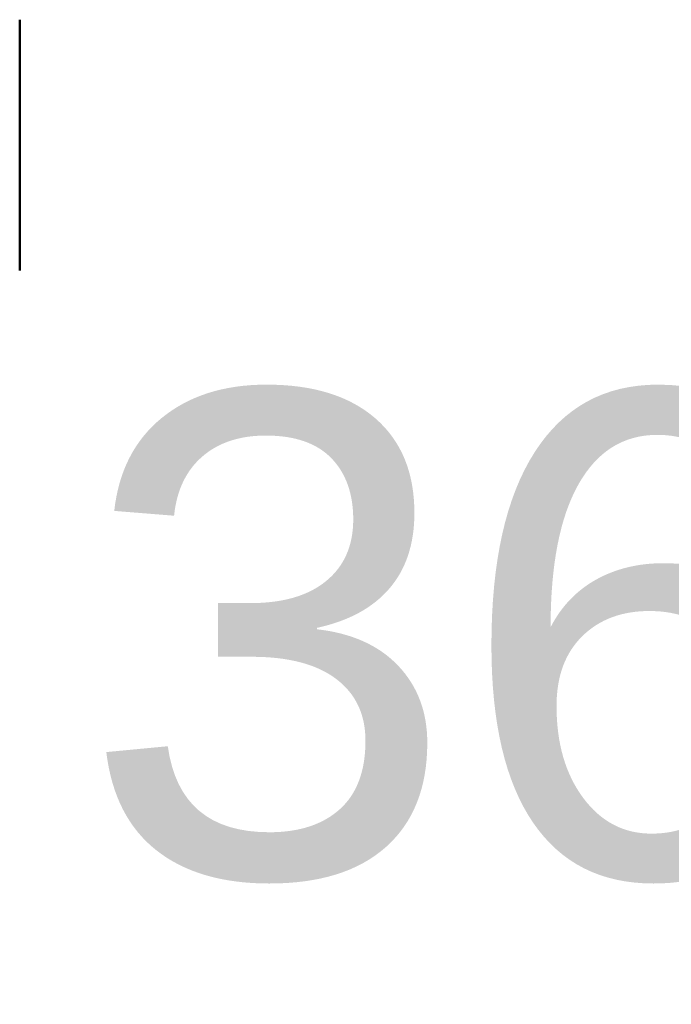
# Model space of a CAD drawing. Header units: millimetres. Extents: x -1115 to 1388, y -280 to 1010.
# Tile 27 of 76: x -257 to -177, y 177 to 299. Entities that reach past the tile are written whole.
import ezdxf

# ---------------------------------------------------------------- set-up
doc = ezdxf.new("R2010")
doc.units = ezdxf.units.MM
for name, color, linetype, lineweight in [('A-ANNO-DIMS', 211, 'Continuous', 30), ('A-ANNO-DIMS-20', 211, 'Continuous', 30), ('G-IMPT', 8, 'Continuous', 40)]:
    doc.layers.add(name, color=color, linetype=linetype, lineweight=lineweight)
doc.styles.add('Arial_1', font='arial.ttf', dxfattribs={"height": 60})
doc.dimstyles.new('Linéaire', dxfattribs={"dimscale": 304.8, "dimtxt": 61.215564, "dimasz": 0.131234, "dimexe": 0.131234, "dimexo": 0.131234, "dimgap": 0.131234, "dimtad": 1, "dimdec": 0, "dimzin": 0, "dimdsep": 46, "dimtxsty": 'Arial_1', "dimblk1": 'OBLIQUE', "dimblk2": 'OBLIQUE', "dimsah": 1, "dimcen": 0.09, "dimazin": 0, "dimtfac": 1, "dimtdec": 4, "dimtix": 1, "dimtmove": 0, "dimatfit": 3, "dimfxl": 1, "dimtvp": 1, "dimtfill": 1, "dimtolj": 1, "dimtzin": 0, "dimarcsym": 2})

# ---------------------------------------------------------------- blocks, each defined once
blk = doc.blocks.new('NEXA 700 CALQUES_dwg-751640-Droite')
at = {"layer": 'G-IMPT', "flags": 128}
for points in [[(-257.5, 178.87), (-257.5, 208.87), (-257.5, 238.87), (-257.5, 268.87), (-257.5, 298.87)], [(-257.5, 298.87), (-257.5, 268.87), (-257.5, 238.87), (-257.5, 208.87), (-257.5, 178.87)], [(-194.55, 224.14), (-194.39, 224.24), (-194.22, 224.35), (-194.07, 224.46), (-193.91, 224.58), (-193.76, 224.71), (-193.62, 224.84), (-193.48, 224.98), (-193.35, 225.12), (-193.22, 225.27), (-193.1, 225.42), (-192.98, 225.58), (-192.88, 225.74), (-192.77, 225.91), (-192.68, 226.08), (-192.59, 226.26), (-192.51, 226.44), (-192.44, 226.62), (-192.37, 226.8), (-192.31, 226.99), (-192.26, 227.18), (-192.21, 227.37), (-192.18, 227.56), (-192.15, 227.75), (-192.13, 227.95), (-192.12, 228.14), (-192.11, 228.34), (-192.11, 228.53), (-192.12, 228.73), (-192.14, 228.92), (-192.17, 229.12), (-192.2, 229.31), (-192.24, 229.5), (-192.29, 229.69), (-192.35, 229.88), (-192.41, 230.06), (-192.48, 230.24), (-192.56, 230.42), (-192.65, 230.6), (-192.74, 230.77), (-192.84, 230.94), (-192.94, 231.1), (-193.06, 231.26), (-193.18, 231.42), (-193.3, 231.57), (-193.43, 231.72), (-193.57, 231.86), (-193.71, 231.99), (-193.86, 232.12), (-194.01, 232.24), (-194.17, 232.36), (-194.33, 232.47), (-194.49, 232.57), (-194.66, 232.67), (-194.84, 232.76), (-195.01, 232.84), (-195.2, 232.92), (-195.38, 232.99), (-195.56, 233.05), (-195.75, 233.1), (-195.94, 233.15), (-196.13, 233.19), (-196.33, 233.22), (-196.52, 233.24), (-196.72, 233.25), (-196.91, 233.26), (-197.11, 233.26), (-197.3, 233.25), (-197.5, 233.24), (-197.69, 233.21), (-197.89, 233.18), (-198.08, 233.14), (-198.27, 233.1), (-198.45, 233.04), (-198.64, 232.98), (-198.82, 232.91), (-199, 232.83), (-199.18, 232.75), (-199.35, 232.66), (-199.45, 232.61)], [(-194.55, 224.14), (-194.39, 224.24), (-194.22, 224.35), (-194.07, 224.46), (-193.91, 224.58), (-193.76, 224.71), (-193.62, 224.84), (-193.48, 224.98), (-193.35, 225.12), (-193.22, 225.27), (-193.1, 225.42), (-192.98, 225.58), (-192.88, 225.74), (-192.77, 225.91), (-192.68, 226.08), (-192.59, 226.26), (-192.51, 226.44), (-192.44, 226.62), (-192.37, 226.8), (-192.31, 226.99), (-192.26, 227.18), (-192.21, 227.37), (-192.18, 227.56), (-192.15, 227.75), (-192.13, 227.95), (-192.12, 228.14), (-192.11, 228.34), (-192.11, 228.53), (-192.12, 228.73), (-192.14, 228.92), (-192.17, 229.12), (-192.2, 229.31), (-192.24, 229.5), (-192.29, 229.69), (-192.35, 229.88), (-192.41, 230.06), (-192.48, 230.24), (-192.56, 230.42), (-192.65, 230.6), (-192.74, 230.77), (-192.84, 230.94), (-192.94, 231.1), (-193.06, 231.26), (-193.18, 231.42), (-193.3, 231.57), (-193.43, 231.72), (-193.57, 231.86), (-193.71, 231.99), (-193.86, 232.12), (-194.01, 232.24), (-194.17, 232.36), (-194.33, 232.47), (-194.49, 232.57), (-194.66, 232.67), (-194.84, 232.76), (-195.01, 232.84), (-195.2, 232.92), (-195.38, 232.99), (-195.56, 233.05), (-195.75, 233.1), (-195.94, 233.15), (-196.13, 233.19), (-196.33, 233.22), (-196.52, 233.24), (-196.72, 233.25), (-196.91, 233.26), (-197.11, 233.26), (-197.3, 233.25), (-197.5, 233.24), (-197.69, 233.21), (-197.89, 233.18), (-198.08, 233.14), (-198.27, 233.1), (-198.45, 233.04), (-198.64, 232.98), (-198.82, 232.91), (-199, 232.83), (-199.18, 232.75), (-199.35, 232.66), (-199.45, 232.61)], [(-199.45, 232.61), (-199.61, 232.51), (-199.78, 232.4), (-199.93, 232.28), (-200.09, 232.16), (-200.24, 232.04), (-200.38, 231.9), (-200.52, 231.77), (-200.65, 231.62), (-200.78, 231.47), (-200.9, 231.32), (-201.02, 231.16), (-201.12, 231), (-201.23, 230.83), (-201.32, 230.66), (-201.41, 230.49), (-201.49, 230.31), (-201.56, 230.13), (-201.63, 229.94), (-201.69, 229.76), (-201.74, 229.57), (-201.79, 229.38), (-201.82, 229.19), (-201.85, 228.99), (-201.87, 228.8), (-201.88, 228.6), (-201.89, 228.41), (-201.89, 228.21), (-201.88, 228.02), (-201.86, 227.82), (-201.83, 227.63), (-201.8, 227.44), (-201.76, 227.24), (-201.71, 227.05), (-201.65, 226.87), (-201.59, 226.68), (-201.52, 226.5), (-201.44, 226.32), (-201.35, 226.15), (-201.26, 225.97), (-201.16, 225.8), (-201.06, 225.64), (-200.94, 225.48), (-200.82, 225.32), (-200.7, 225.17), (-200.57, 225.03), (-200.43, 224.89), (-200.29, 224.75), (-200.14, 224.63), (-199.99, 224.5), (-199.83, 224.39), (-199.67, 224.28), (-199.51, 224.17), (-199.34, 224.08), (-199.16, 223.99), (-198.99, 223.9), (-198.8, 223.83), (-198.62, 223.76), (-198.44, 223.7), (-198.25, 223.64), (-198.06, 223.6), (-197.87, 223.56), (-197.67, 223.53), (-197.48, 223.51), (-197.28, 223.49), (-197.09, 223.48), (-196.89, 223.48), (-196.7, 223.49), (-196.5, 223.51), (-196.31, 223.53), (-196.11, 223.56), (-195.92, 223.6), (-195.73, 223.65), (-195.55, 223.7), (-195.36, 223.77), (-195.18, 223.83), (-195, 223.91), (-194.82, 223.99), (-194.65, 224.09), (-194.55, 224.14)], [(-199.45, 232.61), (-199.61, 232.51), (-199.78, 232.4), (-199.93, 232.28), (-200.09, 232.16), (-200.24, 232.04), (-200.38, 231.9), (-200.52, 231.77), (-200.65, 231.62), (-200.78, 231.47), (-200.9, 231.32), (-201.02, 231.16), (-201.12, 231), (-201.23, 230.83), (-201.32, 230.66), (-201.41, 230.49), (-201.49, 230.31), (-201.56, 230.13), (-201.63, 229.94), (-201.69, 229.76), (-201.74, 229.57), (-201.79, 229.38), (-201.82, 229.19), (-201.85, 228.99), (-201.87, 228.8), (-201.88, 228.6), (-201.89, 228.41), (-201.89, 228.21), (-201.88, 228.02), (-201.86, 227.82), (-201.83, 227.63), (-201.8, 227.44), (-201.76, 227.24), (-201.71, 227.05), (-201.65, 226.87), (-201.59, 226.68), (-201.52, 226.5), (-201.44, 226.32), (-201.35, 226.15), (-201.26, 225.97), (-201.16, 225.8), (-201.06, 225.64), (-200.94, 225.48), (-200.82, 225.32), (-200.7, 225.17), (-200.57, 225.03), (-200.43, 224.89), (-200.29, 224.75), (-200.14, 224.63), (-199.99, 224.5), (-199.83, 224.39), (-199.67, 224.28), (-199.51, 224.17), (-199.34, 224.08), (-199.16, 223.99), (-198.99, 223.9), (-198.8, 223.83), (-198.62, 223.76), (-198.44, 223.7), (-198.25, 223.64), (-198.06, 223.6), (-197.87, 223.56), (-197.67, 223.53), (-197.48, 223.51), (-197.28, 223.49), (-197.09, 223.48), (-196.89, 223.48), (-196.7, 223.49), (-196.5, 223.51), (-196.31, 223.53), (-196.11, 223.56), (-195.92, 223.6), (-195.73, 223.65), (-195.55, 223.7), (-195.36, 223.77), (-195.18, 223.83), (-195, 223.91), (-194.82, 223.99), (-194.65, 224.09), (-194.55, 224.14)], [(-199.02, 231.87), (-199.53, 231), (-200.03, 230.12), (-200.54, 229.25), (-201.04, 228.37)], [(-201.04, 228.37), (-200.54, 229.25), (-200.03, 230.12), (-199.53, 231), (-199.02, 231.87)], [(-201.04, 228.37), (-200.54, 229.25), (-200.03, 230.12), (-199.53, 231), (-199.02, 231.87)], [(-199.02, 231.87), (-199.53, 231), (-200.03, 230.12), (-200.54, 229.25), (-201.04, 228.37)], [(-199.02, 231.87), (-199.53, 231), (-200.03, 230.12), (-200.54, 229.25), (-201.04, 228.37)], [(-201.04, 228.37), (-200.54, 229.25), (-200.03, 230.12), (-199.53, 231), (-199.02, 231.87)], [(-201.04, 228.37), (-200.54, 229.25), (-200.03, 230.12), (-199.53, 231), (-199.02, 231.87)], [(-199.02, 231.87), (-199.53, 231), (-200.03, 230.12), (-200.54, 229.25), (-201.04, 228.37)], [(-199.02, 231.87), (-199.53, 231), (-200.03, 230.12), (-200.54, 229.25), (-201.04, 228.37)], [(-199.02, 231.87), (-199.53, 231), (-200.03, 230.12), (-200.54, 229.25), (-201.04, 228.37)], [(-201.04, 228.37), (-200.54, 229.25), (-200.03, 230.12), (-199.53, 231), (-199.02, 231.87)], [(-201.04, 228.37), (-200.54, 229.25), (-200.03, 230.12), (-199.53, 231), (-199.02, 231.87)], [(-194.98, 231.87), (-195.99, 231.87), (-197, 231.87), (-198.01, 231.87), (-199.02, 231.87)], [(-199.02, 231.87), (-198.85, 231.58), (-198.69, 231.3), (-198.52, 231.01), (-198.35, 230.72)], [(-198.35, 230.72), (-198.52, 231.01), (-198.69, 231.3), (-198.85, 231.58), (-199.02, 231.87)], [(-199.02, 231.87), (-198.85, 231.58), (-198.69, 231.3), (-198.52, 231.01), (-198.35, 230.72)], [(-198.35, 230.72), (-198.52, 231.01), (-198.69, 231.3), (-198.85, 231.58), (-199.02, 231.87)], [(-199.02, 231.87), (-198.01, 231.87), (-197, 231.87), (-195.99, 231.87), (-194.98, 231.87)], [(-199.02, 231.87), (-198.01, 231.87), (-197, 231.87), (-195.99, 231.87), (-194.98, 231.87)], [(-194.98, 231.87), (-195.99, 231.87), (-197, 231.87), (-198.01, 231.87), (-199.02, 231.87)], [(-194.98, 231.87), (-195.99, 231.87), (-197, 231.87), (-198.01, 231.87), (-199.02, 231.87)], [(-199.02, 231.87), (-198.01, 231.87), (-197, 231.87), (-195.99, 231.87), (-194.98, 231.87)], [(-199.02, 231.87), (-198.01, 231.87), (-197, 231.87), (-195.99, 231.87), (-194.98, 231.87)], [(-194.98, 231.87), (-195.99, 231.87), (-197, 231.87), (-198.01, 231.87), (-199.02, 231.87)], [(-194.98, 231.87), (-195.99, 231.87), (-197, 231.87), (-198.01, 231.87), (-199.02, 231.87)], [(-194.98, 231.87), (-195.99, 231.87), (-197, 231.87), (-198.01, 231.87), (-199.02, 231.87)], [(-199.02, 231.87), (-198.01, 231.87), (-197, 231.87), (-195.99, 231.87), (-194.98, 231.87)], [(-199.02, 231.87), (-198.01, 231.87), (-197, 231.87), (-195.99, 231.87), (-194.98, 231.87)], [(-194.98, 231.87), (-195.15, 231.58), (-195.31, 231.3), (-195.48, 231.01), (-195.65, 230.72)], [(-195.65, 230.72), (-195.48, 231.01), (-195.31, 231.3), (-195.15, 231.58), (-194.98, 231.87)], [(-194.98, 231.87), (-195.15, 231.58), (-195.31, 231.3), (-195.48, 231.01), (-195.65, 230.72)], [(-195.65, 230.72), (-195.48, 231.01), (-195.31, 231.3), (-195.15, 231.58), (-194.98, 231.87)], [(-192.96, 228.37), (-193.46, 229.25), (-193.97, 230.12), (-194.47, 231), (-194.98, 231.87)], [(-194.98, 231.87), (-194.47, 231), (-193.97, 230.12), (-193.46, 229.25), (-192.96, 228.37)], [(-194.98, 231.87), (-194.47, 231), (-193.97, 230.12), (-193.46, 229.25), (-192.96, 228.37)], [(-192.96, 228.37), (-193.46, 229.25), (-193.97, 230.12), (-194.47, 231), (-194.98, 231.87)], [(-192.96, 228.37), (-193.46, 229.25), (-193.97, 230.12), (-194.47, 231), (-194.98, 231.87)], [(-194.98, 231.87), (-194.47, 231), (-193.97, 230.12), (-193.46, 229.25), (-192.96, 228.37)], [(-194.98, 231.87), (-194.47, 231), (-193.97, 230.12), (-193.46, 229.25), (-192.96, 228.37)], [(-192.96, 228.37), (-193.46, 229.25), (-193.97, 230.12), (-194.47, 231), (-194.98, 231.87)], [(-192.96, 228.37), (-193.46, 229.25), (-193.97, 230.12), (-194.47, 231), (-194.98, 231.87)], [(-192.96, 228.37), (-193.46, 229.25), (-193.97, 230.12), (-194.47, 231), (-194.98, 231.87)], [(-194.98, 231.87), (-194.47, 231), (-193.97, 230.12), (-193.46, 229.25), (-192.96, 228.37)], [(-194.98, 231.87), (-194.47, 231), (-193.97, 230.12), (-193.46, 229.25), (-192.96, 228.37)], [(-201.04, 228.37), (-200.71, 228.37), (-200.38, 228.37), (-200.04, 228.37), (-199.71, 228.37)], [(-199.71, 228.37), (-200.04, 228.37), (-200.38, 228.37), (-200.71, 228.37), (-201.04, 228.37)], [(-201.04, 228.37), (-200.54, 227.5), (-200.03, 226.62), (-199.53, 225.75), (-199.02, 224.87)], [(-199.71, 228.37), (-200.04, 228.37), (-200.38, 228.37), (-200.71, 228.37), (-201.04, 228.37)], [(-199.02, 224.87), (-199.53, 225.75), (-200.03, 226.62), (-200.54, 227.5), (-201.04, 228.37)], [(-201.04, 228.37), (-200.71, 228.37), (-200.38, 228.37), (-200.04, 228.37), (-199.71, 228.37)], [(-199.02, 224.87), (-199.53, 225.75), (-200.03, 226.62), (-200.54, 227.5), (-201.04, 228.37)], [(-201.04, 228.37), (-200.54, 227.5), (-200.03, 226.62), (-199.53, 225.75), (-199.02, 224.87)], [(-201.04, 228.37), (-200.54, 227.5), (-200.03, 226.62), (-199.53, 225.75), (-199.02, 224.87)], [(-199.02, 224.87), (-199.53, 225.75), (-200.03, 226.62), (-200.54, 227.5), (-201.04, 228.37)], [(-199.02, 224.87), (-199.53, 225.75), (-200.03, 226.62), (-200.54, 227.5), (-201.04, 228.37)], [(-201.04, 228.37), (-200.54, 227.5), (-200.03, 226.62), (-199.53, 225.75), (-199.02, 224.87)], [(-201.04, 228.37), (-200.54, 227.5), (-200.03, 226.62), (-199.53, 225.75), (-199.02, 224.87)], [(-201.04, 228.37), (-200.54, 227.5), (-200.03, 226.62), (-199.53, 225.75), (-199.02, 224.87)], [(-199.02, 224.87), (-199.53, 225.75), (-200.03, 226.62), (-200.54, 227.5), (-201.04, 228.37)], [(-199.02, 224.87), (-199.53, 225.75), (-200.03, 226.62), (-200.54, 227.5), (-201.04, 228.37)], [(-194.98, 224.87), (-194.47, 225.75), (-193.97, 226.62), (-193.46, 227.5), (-192.96, 228.37)], [(-192.96, 228.37), (-193.46, 227.5), (-193.97, 226.62), (-194.47, 225.75), (-194.98, 224.87)], [(-192.96, 228.37), (-193.46, 227.5), (-193.97, 226.62), (-194.47, 225.75), (-194.98, 224.87)], [(-194.98, 224.87), (-194.47, 225.75), (-193.97, 226.62), (-193.46, 227.5), (-192.96, 228.37)], [(-194.98, 224.87), (-194.47, 225.75), (-193.97, 226.62), (-193.46, 227.5), (-192.96, 228.37)], [(-192.96, 228.37), (-193.46, 227.5), (-193.97, 226.62), (-194.47, 225.75), (-194.98, 224.87)], [(-192.96, 228.37), (-193.46, 227.5), (-193.97, 226.62), (-194.47, 225.75), (-194.98, 224.87)], [(-194.98, 224.87), (-194.47, 225.75), (-193.97, 226.62), (-193.46, 227.5), (-192.96, 228.37)], [(-194.98, 224.87), (-194.47, 225.75), (-193.97, 226.62), (-193.46, 227.5), (-192.96, 228.37)], [(-194.98, 224.87), (-194.47, 225.75), (-193.97, 226.62), (-193.46, 227.5), (-192.96, 228.37)], [(-192.96, 228.37), (-193.46, 227.5), (-193.97, 226.62), (-194.47, 225.75), (-194.98, 224.87)], [(-192.96, 228.37), (-193.46, 227.5), (-193.97, 226.62), (-194.47, 225.75), (-194.98, 224.87)], [(-192.96, 228.37), (-193.29, 228.37), (-193.62, 228.37), (-193.96, 228.37), (-194.29, 228.37)], [(-194.29, 228.37), (-193.96, 228.37), (-193.62, 228.37), (-193.29, 228.37), (-192.96, 228.37)], [(-192.96, 228.37), (-193.29, 228.37), (-193.62, 228.37), (-193.96, 228.37), (-194.29, 228.37)], [(-194.29, 228.37), (-193.96, 228.37), (-193.62, 228.37), (-193.29, 228.37), (-192.96, 228.37)], [(-198.35, 226.03), (-198.52, 225.74), (-198.69, 225.45), (-198.85, 225.16), (-199.02, 224.87)], [(-199.02, 224.87), (-198.85, 225.16), (-198.69, 225.45), (-198.52, 225.74), (-198.35, 226.03)], [(-199.02, 224.87), (-198.85, 225.16), (-198.69, 225.45), (-198.52, 225.74), (-198.35, 226.03)], [(-198.35, 226.03), (-198.52, 225.74), (-198.69, 225.45), (-198.85, 225.16), (-199.02, 224.87)], [(-194.98, 224.87), (-195.15, 225.16), (-195.31, 225.45), (-195.48, 225.74), (-195.65, 226.03)], [(-195.65, 226.03), (-195.48, 225.74), (-195.31, 225.45), (-195.15, 225.16), (-194.98, 224.87)], [(-194.98, 224.87), (-195.15, 225.16), (-195.31, 225.45), (-195.48, 225.74), (-195.65, 226.03)], [(-195.65, 226.03), (-195.48, 225.74), (-195.31, 225.45), (-195.15, 225.16), (-194.98, 224.87)], [(-199.02, 224.87), (-198.01, 224.87), (-197, 224.87), (-195.99, 224.87), (-194.98, 224.87)], [(-194.98, 224.87), (-195.99, 224.87), (-197, 224.87), (-198.01, 224.87), (-199.02, 224.87)], [(-194.98, 224.87), (-195.99, 224.87), (-197, 224.87), (-198.01, 224.87), (-199.02, 224.87)], [(-199.02, 224.87), (-198.01, 224.87), (-197, 224.87), (-195.99, 224.87), (-194.98, 224.87)], [(-199.02, 224.87), (-198.01, 224.87), (-197, 224.87), (-195.99, 224.87), (-194.98, 224.87)], [(-194.98, 224.87), (-195.99, 224.87), (-197, 224.87), (-198.01, 224.87), (-199.02, 224.87)], [(-194.98, 224.87), (-195.99, 224.87), (-197, 224.87), (-198.01, 224.87), (-199.02, 224.87)], [(-199.02, 224.87), (-198.01, 224.87), (-197, 224.87), (-195.99, 224.87), (-194.98, 224.87)], [(-199.02, 224.87), (-198.01, 224.87), (-197, 224.87), (-195.99, 224.87), (-194.98, 224.87)], [(-199.02, 224.87), (-198.01, 224.87), (-197, 224.87), (-195.99, 224.87), (-194.98, 224.87)], [(-194.98, 224.87), (-195.99, 224.87), (-197, 224.87), (-198.01, 224.87), (-199.02, 224.87)], [(-194.98, 224.87), (-195.99, 224.87), (-197, 224.87), (-198.01, 224.87), (-199.02, 224.87)]]:
    blk.add_lwpolyline(points, dxfattribs=at)
at = {"layer": 'G-IMPT'}
for radius, start, end in [(4.25, 120, 300), (4.25, 120, 300), (4.25, 120, 300), (4.25, 120, 300), (4.25, 120, 300), (4.25, 120, 300), (4.25, 120, 300), (4.25, 120, 300), (4.1, 120, 300), (4.1, 120, 300), (4.1, 120, 300), (4.1, 120, 300), (3.25, 30, 210), (3.25, 30, 210), (4.25, 300, 120), (4.25, 300, 120), (4.25, 300, 120), (4.25, 300, 120), (4.25, 300, 120), (4.25, 300, 120), (4.25, 300, 120), (4.25, 300, 120), (4.1, 30, 120), (4.1, 30, 120), (4.1, 30, 120), (4.1, 30, 120), (3.25, 30, 120), (3.25, 300, 120), (3.25, 30, 120), (3.25, 300, 120), (3.25, 300, 120), (3.25, 300, 120), (3.25, 120, 300), (3.25, 120, 300), (3.25, 120, 300), (3.25, 120, 300), (3.25, 120, 300), (3.25, 120, 300), (3, 30, 210), (3, 30, 210), (3, 30, 210), (3, 30, 210), (3, 30, 210), (3, 120, 300), (3, 120, 300), (3, 120, 210), (2.55, 120, 300), (2.55, 120, 300), (2.55, 120, 300), (2.55, 120, 300), (2.55, 120, 300), (2.55, 120, 300), (2.55, 120, 300), (2.55, 120, 300), (2.33, 84.284, 264.284), (2.33, 84.284, 264.284), (2.33, 84.284, 264.284), (2.33, 84.284, 264.284), (2.33, 335.716, 155.716), (2.33, 335.716, 155.716), (2.33, 335.716, 155.716), (2.33, 335.716, 155.716), (3, 300, 120), (3, 300, 120), (3, 30, 120), (2.55, 300, 120), (2.55, 300, 120), (2.55, 300, 120), (2.55, 300, 120), (2.55, 300, 120), (2.55, 300, 120), (2.55, 300, 120), (2.55, 300, 120), (2.33, 264.284, 84.284), (2.33, 264.284, 84.284), (2.33, 264.284, 84.284), (2.33, 264.284, 84.284), (4.1, 300, 30), (4.1, 300, 30), (4.1, 300, 30), (4.1, 300, 30), (3.25, 210, 30), (3.25, 210, 30), (3, 210, 30), (3, 210, 30), (3, 210, 30), (3, 210, 30), (3, 210, 30), (2.33, 155.716, 335.716), (2.33, 155.716, 335.716), (2.33, 155.716, 335.716), (2.33, 155.716, 335.716), (3, 300, 30), (3.25, 300, 30), (3.25, 300, 30), (3, 210, 300)]:
    blk.add_arc((-197, 228.37), radius, start, end, dxfattribs=at)
for points in [[(-198.35, 230.72), (-198.74, 230.44), (-199.37, 229.74), (-199.66, 228.84), (-199.71, 228.37)], [(-199.71, 228.37), (-199.66, 228.84), (-199.37, 229.74), (-198.74, 230.44), (-198.35, 230.72)], [(-199.71, 228.37), (-199.66, 228.84), (-199.37, 229.74), (-198.73, 230.45), (-198.35, 230.72)], [(-198.35, 230.72), (-198.73, 230.45), (-199.37, 229.74), (-199.66, 228.84), (-199.71, 228.37)], [(-195.65, 230.72), (-196.08, 230.91), (-197, 231.1), (-197.92, 230.91), (-198.35, 230.72)], [(-198.35, 230.72), (-197.92, 230.91), (-197, 231.1), (-196.08, 230.91), (-195.65, 230.72)], [(-198.35, 230.72), (-197.93, 230.91), (-197, 231.11), (-196.07, 230.91), (-195.65, 230.72)], [(-195.65, 230.72), (-196.07, 230.91), (-197, 231.11), (-197.93, 230.91), (-198.35, 230.72)], [(-194.29, 228.37), (-194.34, 228.84), (-194.63, 229.74), (-195.26, 230.44), (-195.65, 230.72)], [(-195.65, 230.72), (-195.26, 230.44), (-194.63, 229.74), (-194.34, 228.84), (-194.29, 228.37)], [(-195.65, 230.72), (-195.27, 230.45), (-194.63, 229.74), (-194.34, 228.84), (-194.29, 228.37)], [(-194.29, 228.37), (-194.34, 228.84), (-194.63, 229.74), (-195.27, 230.45), (-195.65, 230.72)], [(-199.71, 228.37), (-199.66, 227.9), (-199.37, 227.01), (-198.74, 226.31), (-198.35, 226.03)], [(-198.35, 226.03), (-198.74, 226.31), (-199.37, 227.01), (-199.66, 227.9), (-199.71, 228.37)], [(-198.35, 226.03), (-198.73, 226.3), (-199.37, 227.01), (-199.66, 227.91), (-199.71, 228.37)], [(-199.71, 228.37), (-199.66, 227.91), (-199.37, 227.01), (-198.73, 226.3), (-198.35, 226.03)], [(-195.65, 226.03), (-195.26, 226.31), (-194.63, 227.01), (-194.34, 227.9), (-194.29, 228.37)], [(-194.29, 228.37), (-194.34, 227.9), (-194.63, 227.01), (-195.26, 226.31), (-195.65, 226.03)], [(-194.29, 228.37), (-194.34, 227.91), (-194.63, 227.01), (-195.27, 226.3), (-195.65, 226.03)], [(-195.65, 226.03), (-195.27, 226.3), (-194.63, 227.01), (-194.34, 227.91), (-194.29, 228.37)], [(-198.35, 226.03), (-197.92, 225.83), (-197, 225.64), (-196.08, 225.83), (-195.65, 226.03)], [(-195.65, 226.03), (-196.08, 225.83), (-197, 225.64), (-197.92, 225.83), (-198.35, 226.03)], [(-195.65, 226.03), (-196.07, 225.83), (-197, 225.64), (-197.93, 225.83), (-198.35, 226.03)], [(-198.35, 226.03), (-197.93, 225.83), (-197, 225.64), (-196.07, 225.83), (-195.65, 226.03)]]:
    blk.add_open_spline(points, degree=3, dxfattribs=at)
blk = doc.blocks.new('DIMBLOCK2-Droite')
at = {"layer": 'A-ANNO-DIMS-20'}
for p, q in [((-361.5, 134.91), (-361.5, 174.91)), ((0, 134.91), (0, 174.91)), ((-361.5, 134.91), (0, 134.91)), ((-361.5, 134.91), (-361.5, 123.2)), ((0, 134.91), (0, 123.2))]:
    blk.add_line(p, q, dxfattribs=at)
at = {"layer": 'A-ANNO-DIMS-20', "lineweight": 50}
for p, q in [((-361.5, 134.91), (-341.5, 154.91)), ((0, 134.91), (20, 154.91)), ((-361.5, 134.91), (-381.5, 114.91)), ((0, 134.91), (-20, 114.91))]:
    blk.add_line(p, q, dxfattribs=at)
at = {"layer": 'A-ANNO-DIMS-20', "color": 0, "insert": (-249.97, 252.81), "char_height": 60, "width": 166.1296, "attachment_point": 1, "line_spacing_factor": 0.941778, "style": 'Arial_1', "bg_fill": 3, "box_fill_scale": 1.25, "bg_fill_color": 256, "bg_fill_true_color": 13158600, "bg_fill_transparency": 0}
blk.add_mtext('362', dxfattribs=at)
blk = doc.blocks.new('_Oblique')
at = {"color": 0, "linetype": 'ByBlock', "lineweight": -2}
blk.add_line((-0.5, -0.5), (0.5, 0.5), dxfattribs=at)

msp = doc.modelspace()

# ---------------------------------------------------------------- block references
at = {"layer": 'G-IMPT'}
msp.add_blockref('NEXA 700 CALQUES_dwg-751640-Droite', (0, 0), dxfattribs=at)

# ---------------------------------------------------------------- next in the draw order: dimensions: what is measured, and where the dimension line sits
at = {"layer": 'A-ANNO-DIMS'}
dim = msp.add_linear_dim(base=(0, 134.91284902), p1=(-361.5, 163.19712026), p2=(0, 163.19712026), dimstyle='Linéaire', override={"dimpost": '<>', "dimfxl": 361.5}, dxfattribs=at)
dim.commit()
dim.dimension.update_dxf_attribs({"geometry": 'DIMBLOCK2-Droite', "text_midpoint": (-180.75, 205.56769231)})

doc.saveas('drawing.dxf')
